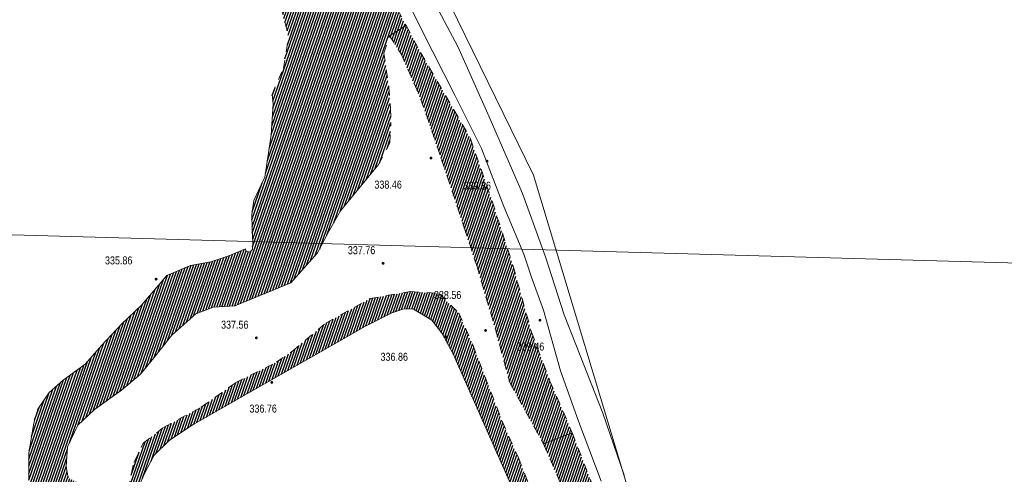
# Model space of a CAD drawing. Header units: metres. Extents: x 345144 to 348639, y 5629211 to 5635235.
# Tile 9 of 256: x 346490 to 346573, y 5629956 to 5629995. Entities that reach past the tile are written whole.
import ezdxf

# ---------------------------------------------------------------- set-up
doc = ezdxf.new("R2010")
doc.units = ezdxf.units.M
doc.header["$MEASUREMENT"] = 0
doc.linetypes.add('4_4', pattern=[1.4, 0.7, -0.7])
for name, color, linetype in [('028 Geländeform', 7, 'Continuous'), ('028 Geländeform Ausg.', 7, 'Continuous'), ('081-083 Topographie', 7, 'Continuous'), ('AX Flurstück', 7, 'Continuous'), ('Blatt', 7, 'Continuous'), ('Definitionslinie', 7, 'Continuous')]:
    doc.layers.add(name, color=color, linetype=linetype)
doc.styles.add('ARIAL', font='arial.ttf', dxfattribs={"height": 1})
pattern_1 = [(250.9552151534, (0, 0), (0.1890527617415, -0.065261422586), [])]

# ---------------------------------------------------------------- blocks, each defined once
blk = doc.blocks.new('alk_043x_nrw')
h = blk.add_hatch(color=7)
edge = h.paths.add_edge_path(flags=0)
edge.add_arc((0, 0), 1, 180, 360, ccw=False)
edge.add_arc((0, 0), 1, 0, 180, ccw=False)

msp = doc.modelspace()

# ---------------------------------------------------------------- hatches: boundary and pattern name
at = {"layer": '028 Geländeform', "true_color": 0xb27500}
h = msp.add_hatch(dxfattribs=at)
h.set_pattern_fill('_USER', color=44, scale=0.2, angle=250.95521515, style=0, pattern_type=0)
h.set_pattern_definition(pattern_1)
h.paths.add_polyline_path([(346522.219, 5629994.262), (346520.833, 5629993.415), (346520.833, 5629993.415), (346520.347, 5629991.945), (346520.347, 5629991.945), (346520.772, 5629989.074), (346520.772, 5629989.074), (346520.89, 5629987.232), (346520.89, 5629987.232), (346520.943, 5629986.085), (346520.943, 5629986.085), (346520.847, 5629984.371), (346520.847, 5629984.371), (346519.904, 5629982.528), (346519.904, 5629982.528), (346516.687, 5629978.638), (346516.687, 5629978.638), (346515.661, 5629976.802), (346515.661, 5629976.802), (346514.757, 5629975.084), (346514.757, 5629975.084), (346512.5, 5629972.565), (346512.5, 5629972.565), (346507.777, 5629970.611), (346507.777, 5629970.611), (346505.956, 5629970.489), (346505.956, 5629970.489), (346504.498, 5629969.935), (346504.498, 5629969.935), (346502.462, 5629968.136), (346502.462, 5629968.136), (346500.961, 5629966.23), (346500.961, 5629966.23), (346499.83, 5629964.836), (346499.83, 5629964.836), (346498.221, 5629963.486), (346498.221, 5629963.486), (346495.958, 5629961.866), (346495.958, 5629961.866), (346494.536, 5629960.55), (346494.536, 5629960.55), (346493.67, 5629958.694), (346493.67, 5629958.694), (346493.565, 5629957.046), (346493.565, 5629957.046), (346493.736, 5629956.102), (346493.736, 5629956.102), (346494.855, 5629955.536), (346494.855, 5629955.536), (346495.938, 5629955.347), (346495.938, 5629955.347), (346496.977, 5629954.987), (346496.977, 5629954.987), (346497.515, 5629953.656), (346497.515, 5629953.656), (346497.644, 5629952.744), (346497.644, 5629952.744), (346497.168, 5629952.226), (346497.168, 5629952.226), (346496.749, 5629951.687), (346496.749, 5629951.687), (346490.873, 5629953.179), (346490.873, 5629953.179), (346490.404, 5629955.961), (346490.404, 5629955.961), (346490.4, 5629958.198), (346490.4, 5629958.198), (346490.827, 5629960.719), (346490.827, 5629960.719), (346491.176, 5629961.892), (346491.176, 5629961.892), (346492.117, 5629963.291), (346492.117, 5629963.291), (346493.312, 5629964.332), (346493.312, 5629964.332), (346495.153, 5629965.672), (346495.153, 5629965.672), (346496.566, 5629967.283), (346496.566, 5629967.283), (346498.217, 5629969.073), (346498.217, 5629969.073), (346499.947, 5629970.7), (346499.947, 5629970.7), (346502.045, 5629973.161), (346502.045, 5629973.161), (346504.029, 5629974.029), (346504.029, 5629974.029), (346505.764, 5629974.311), (346505.764, 5629974.311), (346507.264, 5629974.822), (346507.264, 5629974.822), (346508.686, 5629975.419), (346508.686, 5629975.419), (346508.719, 5629975.259), (346508.719, 5629975.259), (346509.046, 5629975.142), (346509.046, 5629975.142), (346509.258, 5629975.356), (346509.258, 5629975.356), (346509.307, 5629975.955), (346509.307, 5629975.955), (346509.23, 5629977.069), (346509.23, 5629977.069), (346509.209, 5629978.321), (346509.209, 5629978.321), (346509.388, 5629979.516), (346509.388, 5629979.516), (346509.782, 5629980.348), (346509.782, 5629980.348), (346510.317, 5629981.484), (346510.317, 5629981.484), (346510.849, 5629985.005), (346510.849, 5629985.005), (346511.008, 5629987.666), (346511.008, 5629987.666), (346510.915, 5629988.444), (346510.915, 5629988.444), (346511.87, 5629990.661), (346511.87, 5629990.661), (346512.315, 5629993.298), (346512.315, 5629993.298), (346511.672, 5629995.859), (346511.672, 5629995.859), (346509.216, 5629998.852), (346509.216, 5629998.852), (346506.648, 5630002.179), (346506.648, 5630002.179), (346503.565, 5630005.487), (346503.565, 5630005.487), (346500.955, 5630007.302), (346500.955, 5630007.302), (346497.272, 5630009.805), (346497.272, 5630009.805), (346495.34, 5630011.726), (346495.34, 5630011.726), (346492.818, 5630013.721), (346492.818, 5630013.721), (346490.376, 5630015.063), (346490.376, 5630015.063), (346489.264, 5630015.917), (346489.264, 5630015.917), (346488.462, 5630016.912), (346488.462, 5630016.912), (346486.908, 5630020.19), (346486.908, 5630020.19), (346486.747, 5630021.097), (346486.747, 5630021.097), (346486.147, 5630023.801), (346486.147, 5630023.801), (346485.805, 5630029.388), (346485.805, 5630029.388), (346485.866, 5630033.675), (346485.866, 5630033.675), (346485.954, 5630039.236), (346485.954, 5630039.236), (346487.319, 5630046.886), (346487.319, 5630046.886), (346486.172, 5630050.503), (346486.172, 5630050.503), (346483.851, 5630054.042), (346483.851, 5630054.042), (346480.59, 5630058.347), (346480.59, 5630058.347), (346476.841, 5630063.514), (346476.841, 5630063.514), (346475.596, 5630067.234), (346475.596, 5630067.234), (346474.8, 5630070.962), (346474.8, 5630070.962), (346473.825, 5630075.839), (346473.825, 5630075.839), (346473.484, 5630081.044), (346473.484, 5630081.044), (346472.947, 5630086.839), (346472.947, 5630086.839), (346473.111, 5630091.51), (346473.111, 5630091.51), (346473.414, 5630098.159), (346473.414, 5630098.159), (346475.742, 5630104.689), (346475.742, 5630104.689), (346479.756, 5630110.695), (346479.756, 5630110.695), (346481.723, 5630117.896), (346481.723, 5630117.896), (346482.579, 5630119.792), (346482.579, 5630119.792), (346482.689, 5630123.441), (346482.689, 5630123.441), (346481.029, 5630126.647), (346481.029, 5630126.647), (346476.928, 5630132.101), (346476.928, 5630132.101), (346476.321, 5630137.731), (346476.321, 5630137.731), (346478.022, 5630141.72), (346478.022, 5630141.72), (346482.308, 5630143.893), (346482.308, 5630143.893), (346491.481, 5630145.874), (346491.481, 5630145.874), (346487.547, 5630143.457), (346487.547, 5630143.457), (346484.163, 5630140.607), (346484.163, 5630140.607), (346483.271, 5630137.226), (346483.271, 5630137.226), (346483.584, 5630132.751), (346483.584, 5630132.751), (346489.075, 5630128.338), (346489.075, 5630128.338), (346493.158, 5630123.295), (346493.158, 5630123.295), (346493.157, 5630118.695), (346493.157, 5630118.695), (346486.785, 5630105.899), (346486.785, 5630105.899), (346481.992, 5630098.79), (346481.992, 5630098.79), (346480.335, 5630093.251), (346480.335, 5630093.251), (346480.938, 5630088.372), (346480.938, 5630088.372), (346483.841, 5630084.182), (346483.841, 5630084.182), (346485.668, 5630079.394), (346485.668, 5630079.394), (346487.517, 5630073.388), (346487.517, 5630073.388), (346488.744, 5630068.862), (346488.744, 5630068.862), (346491.019, 5630061.956), (346491.019, 5630061.956), (346492.554, 5630057.575), (346492.554, 5630057.575), (346495.135, 5630051.852), (346495.135, 5630051.852), (346497.086, 5630046.179), (346497.086, 5630046.179), (346499.194, 5630040.13), (346499.194, 5630040.13), (346501.598, 5630034.602), (346501.598, 5630034.602), (346504.407, 5630026.416), (346504.407, 5630026.416), (346506.071, 5630022.273), (346506.071, 5630022.273), (346507.908, 5630018.6), (346507.908, 5630018.6), (346509.192, 5630015.667), (346509.192, 5630015.667), (346510.986, 5630011.792), (346510.986, 5630011.792), (346513.513, 5630008.168), (346513.513, 5630008.168), (346514.804, 5630007.043), (346514.804, 5630007.043), (346519.547, 5629999.683), (346519.547, 5629999.683), (346521.488, 5629995.619), (346521.488, 5629995.619)], flags=0)
h = msp.add_hatch(dxfattribs=at)
h.set_pattern_fill('_USER', color=44, scale=0.2, angle=250.95521515, style=0, pattern_type=0)
h.set_pattern_definition(pattern_1)
h.paths.add_polyline_path([(346523.471, 5629988.049), (346521.808, 5629991.884), (346521.808, 5629991.884), (346520.833, 5629993.415), (346520.833, 5629993.415), (346522.219, 5629994.262), (346522.219, 5629994.262), (346523.445, 5629991.99), (346523.445, 5629991.99), (346527.622, 5629984.78), (346527.622, 5629984.78), (346529.473, 5629979.439), (346529.473, 5629979.439), (346531.25, 5629973.954), (346531.25, 5629973.954), (346532.791, 5629968.397), (346532.791, 5629968.397), (346534.347, 5629964.262), (346534.347, 5629964.262), (346536.23, 5629959.897), (346536.23, 5629959.897), (346533.809, 5629958.967), (346533.809, 5629958.967), (346530.969, 5629964.127), (346530.969, 5629964.127), (346529.759, 5629968.627), (346529.759, 5629968.627), (346528.178, 5629974.007), (346528.178, 5629974.007), (346527.124, 5629977.219), (346527.124, 5629977.219), (346525.217, 5629982.969), (346525.217, 5629982.969)], flags=0)
h = msp.add_hatch(dxfattribs=at)
h.set_pattern_fill('_USER', color=44, scale=0.2, angle=250.95521515, style=0, pattern_type=0)
h.set_pattern_definition(pattern_1)
h.paths.add_polyline_path([(346527.86, 5629967.271), (346530.318, 5629960.868), (346530.318, 5629960.868), (346531.685, 5629957.772), (346531.685, 5629957.772), (346533.283, 5629953.748), (346533.283, 5629953.748), (346535.471, 5629947.974), (346535.471, 5629947.974), (346535.921, 5629945.103), (346535.921, 5629945.103), (346536.886, 5629942.655), (346536.886, 5629942.655), (346537.526, 5629940.279), (346537.526, 5629940.279), (346538.657, 5629936.544), (346538.657, 5629936.544), (346540.073, 5629933.23), (346540.073, 5629933.23), (346540.489, 5629932.367), (346540.489, 5629932.367), (346542.606, 5629928.366), (346542.606, 5629928.366), (346544.112, 5629925.365), (346544.112, 5629925.365), (346545.535, 5629922.686), (346545.535, 5629922.686), (346546.033, 5629920.451), (346546.033, 5629920.451), (346546.046, 5629918.648), (346546.046, 5629918.648), (346545.876, 5629916.252), (346545.876, 5629916.252), (346544.757, 5629913.943), (346544.757, 5629913.943), (346540.956, 5629911.817), (346540.956, 5629911.817), (346538.627, 5629910.802), (346538.627, 5629910.802), (346536.491, 5629909.683), (346536.491, 5629909.683), (346533.641, 5629907.623), (346533.641, 5629907.623), (346532.192, 5629906.81), (346532.192, 5629906.81), (346531.58, 5629906.5), (346531.58, 5629906.5), (346531.244, 5629906.357), (346531.244, 5629906.357), (346531.103, 5629906.271), (346531.103, 5629906.271), (346529.616, 5629905.405), (346529.616, 5629905.405), (346528.051, 5629904.432), (346528.051, 5629904.432), (346526.455, 5629903.553), (346526.455, 5629903.553), (346525.121, 5629902.754), (346525.121, 5629902.754), (346522.687, 5629900.991), (346522.687, 5629900.991), (346521.766, 5629900.394), (346521.766, 5629900.394), (346521.042, 5629900.309), (346521.042, 5629900.309), (346520.653, 5629900.246), (346520.653, 5629900.246), (346519.527, 5629900.285), (346519.527, 5629900.285), (346518.497, 5629901.277), (346518.497, 5629901.277), (346518.14, 5629902.311), (346518.14, 5629902.311), (346517.601, 5629904.035), (346517.601, 5629904.035), (346516.372, 5629906.88), (346516.372, 5629906.88), (346514.634, 5629910.44), (346514.634, 5629910.44), (346513.601, 5629913.232), (346513.601, 5629913.232), (346512.479, 5629916.537), (346512.479, 5629916.537), (346511.63, 5629919.277), (346511.63, 5629919.277), (346510.377, 5629922.446), (346510.377, 5629922.446), (346509.443, 5629924.885), (346509.443, 5629924.885), (346508.019, 5629928.589), (346508.019, 5629928.589), (346506.669, 5629931.989), (346506.669, 5629931.989), (346505.349, 5629936.67), (346505.349, 5629936.67), (346504.271, 5629940.072), (346504.271, 5629940.072), (346502.677, 5629944.909), (346502.677, 5629944.909), (346500.591, 5629949.453), (346500.591, 5629949.453), (346498.743, 5629953.17), (346498.743, 5629953.17), (346498.76, 5629955.116), (346498.76, 5629955.116), (346499.265, 5629957.38), (346499.265, 5629957.38), (346500.062, 5629959.013), (346500.062, 5629959.013), (346501.774, 5629960.349), (346501.774, 5629960.349), (346504.944, 5629962.054), (346504.944, 5629962.054), (346507.861, 5629964.128), (346507.861, 5629964.128), (346511.283, 5629965.846), (346511.283, 5629965.846), (346512.66, 5629966.807), (346512.66, 5629966.807), (346515.441, 5629969.14), (346515.441, 5629969.14), (346519.196, 5629971.234), (346519.196, 5629971.234), (346522.595, 5629971.831), (346522.595, 5629971.831), (346525.006, 5629971.647), (346525.006, 5629971.647), (346526.653, 5629970.003), (346526.653, 5629970.003)], flags=0)
h.paths.add_polyline_path([(346526.164, 5629966.615), (346531.863, 5629953.697), (346531.863, 5629953.697), (346534.342, 5629947.263), (346534.342, 5629947.263), (346534.59, 5629944.491), (346534.59, 5629944.491), (346534.991, 5629940.992), (346534.991, 5629940.992), (346535.465, 5629938.052), (346535.465, 5629938.052), (346536.575, 5629935.169), (346536.575, 5629935.169), (346537.886, 5629931.861), (346537.886, 5629931.861), (346539.633, 5629927.985), (346539.633, 5629927.985), (346541.103, 5629924.826), (346541.103, 5629924.826), (346542.327, 5629922.267), (346542.327, 5629922.267), (346543.259, 5629920.122), (346543.259, 5629920.122), (346543.855, 5629918.739), (346543.855, 5629918.739), (346543.937, 5629917.419), (346543.937, 5629917.419), (346543.598, 5629916.086), (346543.598, 5629916.086), (346542.769, 5629915.18), (346542.769, 5629915.18), (346539.741, 5629913.605), (346539.741, 5629913.605), (346521.633, 5629901.963), (346521.633, 5629901.963), (346520.448, 5629901.226), (346520.448, 5629901.226), (346520.045, 5629901.294), (346520.045, 5629901.294), (346519.588, 5629901.613), (346519.588, 5629901.613), (346518.875, 5629902.576), (346518.875, 5629902.576), (346510.323, 5629925.696), (346510.323, 5629925.696), (346503.892, 5629942.978), (346503.892, 5629942.978), (346502.364, 5629947.595), (346502.364, 5629947.595), (346500.997, 5629950.005), (346500.997, 5629950.005), (346500.033, 5629951.407), (346500.033, 5629951.407), (346499.461, 5629952.463), (346499.461, 5629952.463), (346499.327, 5629953.515), (346499.327, 5629953.515), (346499.566, 5629955.098), (346499.566, 5629955.098), (346500.169, 5629956.445), (346500.169, 5629956.445), (346500.963, 5629958.007), (346500.963, 5629958.007), (346502.27, 5629959.262), (346502.27, 5629959.262), (346504.276, 5629960.589), (346504.276, 5629960.589), (346518.792, 5629968.904), (346518.792, 5629968.904), (346521.021, 5629970.017), (346521.021, 5629970.017), (346522.017, 5629970.371), (346522.017, 5629970.371), (346522.85, 5629970.33), (346522.85, 5629970.33), (346524.381, 5629969.414), (346524.381, 5629969.414), (346525.256, 5629968.27), (346525.256, 5629968.27)], flags=0)
h = msp.add_hatch(dxfattribs=at)
h.set_pattern_fill('_USER', color=44, scale=0.2, angle=250.95521515, style=0, pattern_type=0)
h.set_pattern_definition(pattern_1)
h.paths.add_polyline_path([(346533.809, 5629958.967), (346536.23, 5629959.897), (346536.23, 5629959.897), (346537.99, 5629955.343), (346537.99, 5629955.343), (346539.253, 5629951.439), (346539.253, 5629951.439), (346540.785, 5629945.029), (346540.785, 5629945.029), (346542.771, 5629939.354), (346542.771, 5629939.354), (346543.892, 5629936.599), (346543.892, 5629936.599), (346544.499, 5629935.045), (346544.499, 5629935.045), (346546.287, 5629931.871), (346546.287, 5629931.871), (346546.94, 5629930.411), (346546.94, 5629930.411), (346547.675, 5629929.174), (346547.675, 5629929.174), (346548.522, 5629927.997), (346548.522, 5629927.997), (346550.327, 5629925.204), (346550.327, 5629925.204), (346552.837, 5629921.045), (346552.837, 5629921.045), (346557.433, 5629913.572), (346557.433, 5629913.572), (346563.616, 5629905.231), (346563.616, 5629905.231), (346568.238, 5629898.809), (346568.238, 5629898.809), (346573.961, 5629889.977), (346573.961, 5629889.977), (346582.171, 5629878.186), (346582.171, 5629878.186), (346583.267, 5629876.443), (346583.267, 5629876.443), (346583.58, 5629873.215), (346583.58, 5629873.215), (346583.596, 5629871.105), (346583.596, 5629871.105), (346583.501, 5629868.663), (346583.501, 5629868.663), (346583.362, 5629865.106), (346583.362, 5629865.106), (346583.266, 5629860.46), (346583.266, 5629860.46), (346583.123, 5629855.941), (346583.123, 5629855.941), (346582.939, 5629851.258), (346582.939, 5629851.258), (346583.136, 5629845.95), (346583.136, 5629845.95), (346583.299, 5629840.346), (346583.299, 5629840.346), (346583.571, 5629835.736), (346583.571, 5629835.736), (346583.527, 5629829.732), (346583.527, 5629829.732), (346583.524, 5629823.168), (346583.524, 5629823.168), (346583.864, 5629818.23), (346583.864, 5629818.23), (346583.709, 5629813.922), (346583.709, 5629813.922), (346583.595, 5629810.445), (346583.595, 5629810.445), (346583.966, 5629805.711), (346583.966, 5629805.711), (346584.519, 5629800.633), (346584.519, 5629800.633), (346584.459, 5629795.855), (346584.459, 5629795.855), (346584.193, 5629791.552), (346584.193, 5629791.552), (346583.87, 5629786.576), (346583.87, 5629786.576), (346583.708, 5629782.453), (346583.708, 5629782.453), (346582.777, 5629778.216), (346582.777, 5629778.216), (346580.993, 5629773.181), (346580.993, 5629773.181), (346580.39, 5629769.715), (346580.39, 5629769.715), (346579.529, 5629767.327), (346579.529, 5629767.327), (346578.684, 5629766.247), (346578.684, 5629766.247), (346578.107, 5629765.816), (346578.107, 5629765.816), (346578.053, 5629765.808), (346578.053, 5629765.808), (346580.144, 5629777.199), (346580.144, 5629777.199), (346581.416, 5629783.71), (346581.416, 5629783.71), (346581.649, 5629787.667), (346581.649, 5629787.667), (346582.046, 5629790.985), (346582.046, 5629790.985), (346582.177, 5629794.285), (346582.177, 5629794.285), (346582.246, 5629797.17), (346582.246, 5629797.17), (346582.246, 5629800.511), (346582.246, 5629800.511), (346581.967, 5629803.829), (346581.967, 5629803.829), (346581.602, 5629806.578), (346581.602, 5629806.578), (346581.191, 5629809.851), (346581.191, 5629809.851), (346581.052, 5629812.752), (346581.052, 5629812.752), (346580.996, 5629815.746), (346580.996, 5629815.746), (346580.866, 5629819.196), (346580.866, 5629819.196), (346580.836, 5629822.035), (346580.836, 5629822.035), (346580.578, 5629826.293), (346580.578, 5629826.293), (346580.575, 5629829.308), (346580.575, 5629829.308), (346580.338, 5629832.158), (346580.338, 5629832.158), (346580.411, 5629835.134), (346580.411, 5629835.134), (346580.467, 5629838.611), (346580.467, 5629838.611), (346580.298, 5629842.107), (346580.298, 5629842.107), (346580.133, 5629845.162), (346580.133, 5629845.162), (346579.918, 5629847.975), (346579.918, 5629847.975), (346580.008, 5629851.531), (346580.008, 5629851.531), (346580.028, 5629854.345), (346580.028, 5629854.345), (346579.973, 5629857.41), (346579.973, 5629857.41), (346580.044, 5629859.732), (346580.044, 5629859.732), (346580.156, 5629862.568), (346580.156, 5629862.568), (346580.203, 5629864.972), (346580.203, 5629864.972), (346579.991, 5629867.017), (346579.991, 5629867.017), (346579.96, 5629868.685), (346579.96, 5629868.685), (346579.972, 5629870.287), (346579.972, 5629870.287), (346579.888, 5629871.093), (346579.888, 5629871.093), (346579.886, 5629871.441), (346579.886, 5629871.441), (346579.832, 5629872.11), (346579.832, 5629872.11), (346579.74, 5629873.914), (346579.74, 5629873.914), (346579.779, 5629875.941), (346579.779, 5629875.941), (346579.122, 5629878.874), (346579.122, 5629878.874), (346576.934, 5629882.699), (346576.934, 5629882.699), (346573.341, 5629887.862), (346573.341, 5629887.862), (346570.246, 5629892.191), (346570.246, 5629892.191), (346564.933, 5629899.52), (346564.933, 5629899.52), (346560.702, 5629905.002), (346560.702, 5629905.002), (346554.764, 5629913.054), (346554.764, 5629913.054), (346549.188, 5629920.866), (346549.188, 5629920.866), (346546.467, 5629926.68), (346546.467, 5629926.68), (346543.57, 5629933.236), (346543.57, 5629933.236), (346541.486, 5629938.867), (346541.486, 5629938.867), (346539.613, 5629943.67), (346539.613, 5629943.67), (346538.293, 5629947.863), (346538.293, 5629947.863), (346536.767, 5629952.109), (346536.767, 5629952.109)], flags=0)

# ---------------------------------------------------------------- linework, layer by layer
at = {"layer": '081-083 Topographie', "color": 7, "linetype": 'Continuous', "lineweight": 5, "flags": 128}
for points in [[(346521.626, 5629997.768), (346523.559, 5629993.892), (346523.559, 5629993.892), (346526.335, 5629988.397), (346526.335, 5629988.397), (346528.581, 5629983.906), (346528.581, 5629983.906), (346530.468, 5629978.996), (346530.468, 5629978.996), (346532.159, 5629974.974), (346532.159, 5629974.974), (346532.83, 5629972.948), (346532.83, 5629972.948), (346533.805, 5629970.246), (346533.805, 5629970.246), (346535.229, 5629965.124), (346535.229, 5629965.124), (346536.752, 5629960.886), (346536.752, 5629960.886), (346538.662, 5629955.796)], [(346540.608, 5629956.327), (346538.817, 5629961.537), (346538.817, 5629961.537), (346535.559, 5629969.856), (346535.559, 5629969.856), (346533.976, 5629974.755), (346533.976, 5629974.755), (346532.038, 5629980.107), (346532.038, 5629980.107), (346529.221, 5629986.579), (346529.221, 5629986.579), (346526.593, 5629992.507), (346526.593, 5629992.507), (346524.306, 5629996.818)]]:
    msp.add_lwpolyline(points, dxfattribs=at)
at = {"layer": 'AX Flurstück', "color": 8, "linetype": 'Continuous', "lineweight": 13, "true_color": 0x808080, "flags": 128}
for points in [[(346538.614, 5630085.471), (346558.911, 5630046.661), (346576.794, 5630015.635), (346585.525, 5630000.49), (346610.329, 5629966.91), (346627.917, 5629941.907), (346627.664, 5629941.939), (346579.357, 5629947.928), (346541.709, 5629952.596), (346532.954, 5629981.642), (346520.792, 5630006.572), (346514.144, 5630016.822), (346509.49, 5630029.218), (346504.627, 5630048.155), (346493.914, 5630068.865), (346490.552, 5630081.124), (346490.007, 5630090.474), (346492.718, 5630102.092), (346500.688, 5630120.105), (346511.063, 5630143.559), (346517.072, 5630126.674), (346520.302, 5630120.729), (346527.58, 5630106.013), (346538.614, 5630085.471)], [(346493.914, 5630068.865), (346504.627, 5630048.155), (346509.49, 5630029.218), (346514.144, 5630016.822), (346520.792, 5630006.572), (346532.954, 5629981.642), (346541.709, 5629952.596), (346538.778, 5629952.96), (346545.629, 5629934.633), (346564.906, 5629904.202), (346585.349, 5629876.129), (346578.809, 5629855.483), (346581.249, 5629822.309), (346587.476, 5629809.63), (346588.811, 5629775.813), (346633.288, 5629741.303)]]:
    msp.add_lwpolyline(points, dxfattribs=at)
at = {"layer": 'Blatt', "color": 205, "linetype": 'Continuous', "lineweight": 5, "true_color": 0x873099, "flags": 128}
for points in [[(346846.805, 5629966.53), (346454.986, 5629977.564), (346452.693, 5630006.744), (346471.994, 5630041.761), (346439.525, 5630053.22), (346454.762, 5630069.712), (346455.132, 5630094.412), (346446.352, 5630127.723), (346437.277, 5630138.232), (346436.676, 5630185.787), (346463.512, 5630222.721), (346465.195, 5630227.353), (346853.841, 5630216.41), (346846.805, 5629966.53)], [(346455.257, 5629974.11), (346454.986, 5629977.564), (346846.805, 5629966.53), (346839.768, 5629716.655), (346545.423, 5629724.944), (346553.009, 5629741.407), (346555.722, 5629759.179), (346542.586, 5629803.842), (346517.253, 5629886.745), (346507.207, 5629901.793), (346493.949, 5629921.976), (346487.385, 5629942.29), (346476.963, 5629953.181), (346460.002, 5629956.896), (346455.257, 5629974.11)]]:
    msp.add_lwpolyline(points, dxfattribs=at)
at = {"layer": 'Definitionslinie', "color": 7, "linetype": 'Continuous', "lineweight": 5, "flags": 128}
for points in [[(346521.626, 5629997.768), (346523.559, 5629993.892)], [(346524.306, 5629996.818), (346526.593, 5629992.507)], [(346523.559, 5629993.892), (346526.335, 5629988.397)], [(346526.593, 5629992.507), (346529.221, 5629986.579)], [(346526.335, 5629988.397), (346528.581, 5629983.906)], [(346529.221, 5629986.579), (346532.038, 5629980.107)], [(346528.581, 5629983.906), (346530.468, 5629978.996)], [(346532.038, 5629980.107), (346533.976, 5629974.755)], [(346530.468, 5629978.996), (346532.159, 5629974.974)], [(346532.159, 5629974.974), (346532.83, 5629972.948)], [(346533.976, 5629974.755), (346535.559, 5629969.856)], [(346532.83, 5629972.948), (346533.805, 5629970.246)], [(346533.805, 5629970.246), (346535.229, 5629965.124)], [(346535.559, 5629969.856), (346538.817, 5629961.537)], [(346535.229, 5629965.124), (346536.752, 5629960.886)], [(346538.817, 5629961.537), (346540.608, 5629956.327)], [(346536.752, 5629960.886), (346538.662, 5629955.796)]]:
    msp.add_lwpolyline(points, dxfattribs=at)
at = {"layer": 'Definitionslinie', "color": 44, "linetype": '4_4', "lineweight": 5, "true_color": 0xb27500, "flags": 128}
for points in [[(346511.672, 5629995.859), (346512.315, 5629993.298)], [(346521.488, 5629995.619), (346522.219, 5629994.262)], [(346522.219, 5629994.262), (346523.445, 5629991.99)], [(346511.87, 5629990.661), (346512.315, 5629993.298)], [(346520.347, 5629991.945), (346520.833, 5629993.415)], [(346520.833, 5629993.415), (346521.808, 5629991.884)], [(346520.347, 5629991.945), (346520.772, 5629989.074)], [(346521.808, 5629991.884), (346523.471, 5629988.049)], [(346523.445, 5629991.99), (346527.622, 5629984.78)], [(346510.915, 5629988.444), (346511.87, 5629990.661)], [(346520.772, 5629989.074), (346520.89, 5629987.232)], [(346523.471, 5629988.049), (346525.217, 5629982.969)], [(346520.89, 5629987.232), (346520.943, 5629986.085)], [(346520.847, 5629984.371), (346520.943, 5629986.085)], [(346527.622, 5629984.78), (346529.473, 5629979.439)], [(346519.904, 5629982.528), (346520.847, 5629984.371)], [(346525.217, 5629982.969), (346527.124, 5629977.219)], [(346529.473, 5629979.439), (346531.25, 5629973.954)], [(346527.124, 5629977.219), (346528.178, 5629974.007)], [(346528.178, 5629974.007), (346529.759, 5629968.627)], [(346531.25, 5629973.954), (346532.791, 5629968.397)], [(346515.441, 5629969.14), (346519.196, 5629971.234)], [(346519.196, 5629971.234), (346522.595, 5629971.831)], [(346522.595, 5629971.831), (346525.006, 5629971.647)], [(346525.006, 5629971.647), (346526.653, 5629970.003)], [(346526.653, 5629970.003), (346527.86, 5629967.271)], [(346512.66, 5629966.807), (346515.441, 5629969.14)], [(346529.759, 5629968.627), (346530.969, 5629964.127)], [(346532.791, 5629968.397), (346534.347, 5629964.262)], [(346527.86, 5629967.271), (346530.318, 5629960.868)], [(346511.283, 5629965.846), (346512.66, 5629966.807)], [(346507.861, 5629964.128), (346511.283, 5629965.846)], [(346504.944, 5629962.054), (346507.861, 5629964.128)], [(346530.969, 5629964.127), (346533.809, 5629958.967)], [(346534.347, 5629964.262), (346536.23, 5629959.897)], [(346501.774, 5629960.349), (346504.944, 5629962.054)], [(346500.062, 5629959.013), (346501.774, 5629960.349)], [(346530.318, 5629960.868), (346531.685, 5629957.772)], [(346536.23, 5629959.897), (346537.99, 5629955.343)], [(346499.265, 5629957.38), (346500.062, 5629959.013)], [(346533.809, 5629958.967), (346536.767, 5629952.109)], [(346498.76, 5629955.116), (346499.265, 5629957.38)], [(346531.685, 5629957.772), (346533.283, 5629953.748)]]:
    msp.add_lwpolyline(points, dxfattribs=at)
at = {"layer": 'Definitionslinie', "color": 44, "linetype": 'Continuous', "lineweight": 5, "true_color": 0xb27500, "flags": 128}
for points in [[(346520.833, 5629993.415), (346522.219, 5629994.262)], [(346520.833, 5629993.415), (346522.219, 5629994.262)], [(346510.915, 5629988.444), (346511.008, 5629987.666)], [(346510.849, 5629985.005), (346511.008, 5629987.666)], [(346510.317, 5629981.484), (346510.849, 5629985.005)], [(346516.687, 5629978.638), (346519.904, 5629982.528)], [(346509.782, 5629980.348), (346510.317, 5629981.484)], [(346509.388, 5629979.516), (346509.782, 5629980.348)], [(346509.209, 5629978.321), (346509.388, 5629979.516)], [(346515.661, 5629976.802), (346516.687, 5629978.638)], [(346509.209, 5629978.321), (346509.23, 5629977.069)], [(346509.23, 5629977.069), (346509.307, 5629975.955)], [(346514.757, 5629975.084), (346515.661, 5629976.802)], [(346507.264, 5629974.822), (346508.686, 5629975.419)], [(346508.686, 5629975.419), (346508.719, 5629975.259)], [(346508.719, 5629975.259), (346509.046, 5629975.142)], [(346509.046, 5629975.142), (346509.258, 5629975.356)], [(346509.258, 5629975.356), (346509.307, 5629975.955)], [(346505.764, 5629974.311), (346507.264, 5629974.822)], [(346512.5, 5629972.565), (346514.757, 5629975.084)], [(346502.045, 5629973.161), (346504.029, 5629974.029)], [(346504.029, 5629974.029), (346505.764, 5629974.311)], [(346499.947, 5629970.7), (346502.045, 5629973.161)], [(346507.777, 5629970.611), (346512.5, 5629972.565)], [(346498.217, 5629969.073), (346499.947, 5629970.7)], [(346504.498, 5629969.935), (346505.956, 5629970.489)], [(346505.956, 5629970.489), (346507.777, 5629970.611)], [(346521.021, 5629970.017), (346522.017, 5629970.371)], [(346522.017, 5629970.371), (346522.85, 5629970.33)], [(346522.85, 5629970.33), (346524.381, 5629969.414)], [(346502.462, 5629968.136), (346504.498, 5629969.935)], [(346518.792, 5629968.904), (346521.021, 5629970.017)], [(346496.566, 5629967.283), (346498.217, 5629969.073)], [(346504.276, 5629960.589), (346518.792, 5629968.904)], [(346524.381, 5629969.414), (346525.256, 5629968.27)], [(346500.961, 5629966.23), (346502.462, 5629968.136)], [(346525.256, 5629968.27), (346526.164, 5629966.615)], [(346495.153, 5629965.672), (346496.566, 5629967.283)], [(346499.83, 5629964.836), (346500.961, 5629966.23)], [(346526.164, 5629966.615), (346531.863, 5629953.697)], [(346493.312, 5629964.332), (346495.153, 5629965.672)], [(346498.221, 5629963.486), (346499.83, 5629964.836)], [(346492.117, 5629963.291), (346493.312, 5629964.332)], [(346491.176, 5629961.892), (346492.117, 5629963.291)], [(346495.958, 5629961.866), (346498.221, 5629963.486)], [(346490.827, 5629960.719), (346491.176, 5629961.892)], [(346494.536, 5629960.55), (346495.958, 5629961.866)], [(346490.4, 5629958.198), (346490.827, 5629960.719)], [(346493.67, 5629958.694), (346494.536, 5629960.55)], [(346502.27, 5629959.262), (346504.276, 5629960.589)], [(346533.809, 5629958.967), (346536.23, 5629959.897)], [(346533.809, 5629958.967), (346536.23, 5629959.897)], [(346493.565, 5629957.046), (346493.67, 5629958.694)], [(346500.963, 5629958.007), (346502.27, 5629959.262)], [(346490.4, 5629958.198), (346490.404, 5629955.961)], [(346500.169, 5629956.445), (346500.963, 5629958.007)], [(346493.565, 5629957.046), (346493.736, 5629956.102)], [(346499.566, 5629955.098), (346500.169, 5629956.445)]]:
    msp.add_lwpolyline(points, dxfattribs=at)

# ---------------------------------------------------------------- block references
at = {"layer": '028 Geländeform', "xscale": 0.125, "yscale": 0.125}
for p, rotation in [((346524.319, 5629983.084), -2.326036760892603), ((346529.04, 5629982.824), -2.326036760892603), ((346520.279, 5629974.197), -2.326036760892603), ((346501.138, 5629972.864), -2.326667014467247), ((346533.504, 5629969.4), -2.326036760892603), ((346528.922, 5629968.532), -2.326036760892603), ((346509.587, 5629967.911), -2.326036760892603), ((346525.585, 5629967.985), -2.326036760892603), ((346510.899, 5629964.147), -2.326036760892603)]:
    msp.add_blockref('alk_043x_nrw', p, dxfattribs=dict(at, rotation=rotation))

# ---------------------------------------------------------------- texts
at = {"layer": '028 Geländeform Ausg.', "color": 44, "true_color": 0xb27500, "style": 'ARIAL', "width": 0.8}
for s, p in [('338.46', (346519.548, 5629980.506)), ('339.86', (346527.061, 5629980.414)), ('337.76', (346517.308, 5629974.969)), ('335.86', (346496.828, 5629974.107)), ('338.56', (346524.563, 5629971.19)), ('337.56', (346506.616, 5629968.682)), ('339.46', (346531.56, 5629966.833)), ('336.86', (346520.063, 5629965.971)), ('336.76', (346509.011, 5629961.597))]:
    msp.add_text(s, height=0.6761367, dxfattribs=at).set_placement(p)

doc.saveas('drawing.dxf')
